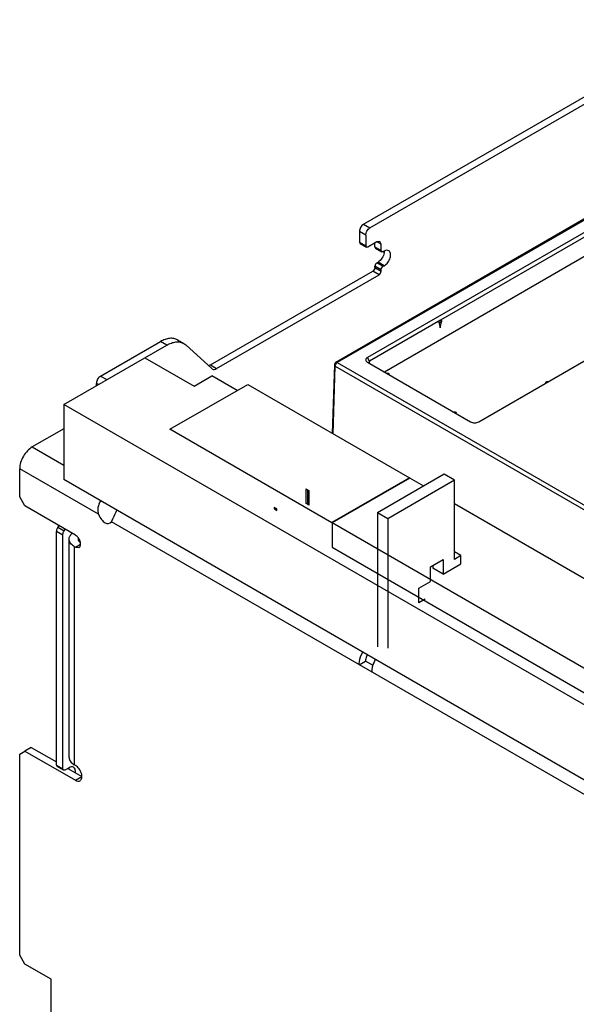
# Model space of a CAD drawing. Header units: millimetres. Extents: x 92 to 712, y 245 to 877.
# Tile 2 of 6: x 92 to 279, y 513 to 845. Entities that reach past the tile are written whole.
import ezdxf

# ---------------------------------------------------------------- set-up
doc = ezdxf.new("R2010")
doc.units = ezdxf.units.MM
doc.header["$LTSCALE"] = 72.948442
doc.layers.get('0').update_dxf_attribs({"linetype": 'CONTINUOUS'})

msp = doc.modelspace()

# ---------------------------------------------------------------- linework, layer by layer
at = {"color": 7}
for p, q in [((207.52, 775.83), (326.72, 844.65)), ((209.64, 774.61), (328.84, 843.43)), ((379.31, 833.92), (198.17, 729.34)), ((379.81, 833.87), (198.67, 729.29)), ((331.52, 801.83), (208.84, 731)), ((332.23, 800.6), (233.41, 743.55)), ((332.93, 794.48), (214.49, 726.1)), ((207.52, 775.83), (209.64, 774.61)), ((206.11, 773.38), (206.11, 769.8)), ((208.23, 772.16), (206.11, 773.38)), ((208.23, 772.16), (208.23, 768.58)), ((206.11, 769.8), (206.32, 769.34)), ((206.11, 769.8), (208.23, 768.58)), ((206.32, 769.34), (208.44, 768.12)), ((212.01, 769.94), (208.94, 768.17)), ((211.3, 768.21), (211.3, 769.53)), ((213.01, 770.04), (212.01, 769.94)), ((213.42, 769.12), (212.01, 769.94)), ((213.42, 769.12), (213.01, 770.04)), ((213.42, 766.98), (213.42, 769.12)), ((208.44, 768.12), (208.23, 768.58)), ((208.94, 768.17), (208.44, 768.12)), ((211.3, 768.21), (211.51, 767.75)), ((211.3, 768.21), (213.42, 766.98)), ((211.51, 767.75), (213.63, 766.53)), ((213.63, 766.53), (213.42, 766.98)), ((214.13, 766.57), (213.63, 766.53)), ((214.48, 766.78), (214.13, 766.57)), ((212.01, 762.9), (212.36, 763.1)), ((212.01, 762.9), (214.13, 761.68)), ((214.48, 761.88), (212.36, 763.1)), ((155.95, 728.5), (210.59, 760.04)), ((158.07, 727.27), (212.71, 758.82)), ((212.71, 758.82), (210.59, 760.04)), ((211.3, 761.27), (211.3, 761.68)), ((213.42, 760.45), (211.3, 761.68)), ((211.3, 761.27), (213.42, 760.04)), ((213.42, 760.04), (213.42, 760.45)), ((214.13, 761.68), (214.48, 761.88)), ((233.41, 743.55), (209.54, 729.77)), ((232.88, 742.84), (232.88, 743.25)), ((232.88, 742.84), (233.23, 741)), ((233.23, 741), (233.73, 743)), ((233.59, 743.65), (233.73, 743.45)), ((233.73, 743.45), (233.73, 743.04)), ((233.73, 743), (233.73, 743.04)), ((119.02, 724.74), (139.15, 736.36)), ((141.27, 735.13), (139.15, 736.36)), ((144.89, 736.93), (147.01, 735.7)), ((147.01, 735.7), (147.69, 735.2)), ((246.32, 709.36), (296.47, 738.32)), ((133.9, 730.88), (141.27, 735.13)), ((147.69, 735.2), (156.4, 727.25)), ((106.65, 715.2), (133.87, 730.92)), ((133.87, 730.92), (150.49, 721.33)), ((198.17, 729.34), (198.67, 729.29)), ((198.67, 729.29), (413.76, 605.11)), ((209.54, 729.77), (208.84, 731)), ((208.84, 729.37), (243.49, 709.36)), ((209.54, 729.77), (209.25, 729.37)), ((209.25, 729.37), (209.54, 728.96)), ((209.54, 728.96), (209.54, 729.77)), ((155.95, 728.5), (158.07, 727.27)), ((156.4, 727.25), (156.58, 727.13)), ((197.67, 728.5), (196.97, 705.51)), ((197.27, 705.34), (197.96, 728.08)), ((197.67, 728.5), (197.96, 728.08)), ((197.96, 728.08), (413.05, 603.9)), ((117.61, 721.53), (117.61, 722.29)), ((118.26, 721.91), (117.61, 722.29)), ((119.02, 724.74), (121.09, 723.54)), ((150.49, 721.33), (156.5, 724.8)), ((164.98, 719.9), (156.5, 724.8)), ((216.06, 725.2), (216.06, 725.49)), ((268.8, 722.34), (268.8, 722.63)), ((268.94, 722.43), (268.8, 722.63)), ((142.36, 706.83), (168.52, 721.94)), ((168.52, 721.94), (222.97, 690.5)), ((106.65, 715.2), (106.65, 689.89)), ((388.78, 552.31), (106.65, 715.2)), ((238.68, 712.14), (238.68, 712.42)), ((106.65, 707.04), (96.04, 700.91)), ((196.8, 675.4), (142.36, 706.83)), ((96.04, 700.91), (106.65, 694.79)), ((91.8, 684.09), (91.8, 693.56)), ((118.35, 678.24), (91.8, 693.56)), ((390.9, 525.78), (106.65, 689.89)), ((222.97, 690.5), (196.86, 675.43)), ((223.07, 690.44), (196.91, 675.34)), ((234.6, 691.69), (212.15, 678.73)), ((238.06, 689.69), (215.61, 676.73)), ((222.97, 690.38), (222.97, 690.5)), ((227.76, 687.74), (223.07, 690.44)), ((238.06, 689.69), (234.6, 691.69)), ((238.06, 663.07), (238.06, 689.69)), ((188.14, 681.88), (188.14, 686.78)), ((188.14, 686.78), (188.61, 686.5)), ((188.59, 686.49), (188.59, 681.59)), ((188.61, 686.5), (189.09, 686.22)), ((189.09, 686.22), (189.09, 681.33)), ((93.57, 681.03), (91.8, 684.09)), ((110.57, 671.21), (93.57, 681.03)), ((177.39, 680.57), (177.39, 680.06)), ((177.87, 680.29), (177.39, 680.57)), ((177.39, 680.06), (177.63, 679.93)), ((177.63, 679.93), (177.87, 679.79)), ((178.34, 680.02), (177.87, 680.29)), ((177.87, 679.79), (178.11, 679.65)), ((177.89, 680.31), (177.89, 679.8)), ((178.11, 679.65), (178.34, 679.51)), ((178.34, 679.51), (178.34, 680.02)), ((188.37, 681.74), (188.14, 681.88)), ((188.61, 681.6), (188.37, 681.74)), ((188.85, 681.46), (188.61, 681.6)), ((189.09, 681.33), (188.85, 681.46)), ((386.31, 596.2), (238.06, 681.79)), ((122.66, 675.74), (122.83, 675.99)), ((212.15, 678.73), (212.15, 633.63)), ((215.61, 676.73), (212.15, 678.73)), ((215.61, 676.73), (215.61, 633.19)), ((104.94, 674.47), (104.59, 673.86)), ((104.59, 673.86), (106.71, 672.64)), ((106.71, 672.64), (107.06, 673.24)), ((372.91, 531.27), (122.66, 675.74)), ((196.91, 675.34), (196.91, 667.17)), ((360.15, 581.09), (196.91, 675.34)), ((104.17, 593.78), (104.17, 672.47)), ((106.29, 671.24), (104.17, 672.47)), ((106.29, 592.55), (106.29, 671.24)), ((108.43, 596.4), (108.43, 669.89)), ((110.18, 667.44), (110.18, 593.95)), ((110.18, 667.44), (110.57, 667.21)), ((110.57, 667.21), (112.3, 668.21)), ((110.57, 667.21), (111.8, 667.09)), ((196.91, 667.17), (360.15, 572.93)), ((230.02, 660.55), (234.26, 663)), ((234.26, 663), (234.26, 658.1)), ((240.27, 664.34), (238.06, 665.62)), ((240.27, 664.34), (238.06, 663.07)), ((240.27, 661.57), (240.27, 664.34)), ((230.02, 655.65), (230.02, 660.55)), ((230.8, 661), (230.8, 660.1)), ((234.26, 658.1), (230.8, 660.1)), ((234.26, 658.1), (240.27, 661.57)), ((226.13, 653.4), (230.02, 655.65)), ((226.13, 648.5), (226.13, 653.4)), ((228.25, 649.73), (226.13, 648.5)), ((206, 627.63), (208.12, 628.86)), ((210.76, 627.33), (208.12, 628.86)), ((210.72, 627.68), (210.43, 627.52)), ((211.39, 629.42), (210.72, 627.68)), ((95.69, 599.79), (93.57, 598.56)), ((95.69, 599.79), (104.17, 594.89)), ((91.8, 597.54), (93.57, 598.56)), ((91.8, 529.94), (91.8, 597.54)), ((93.57, 598.56), (110.57, 588.75)), ((104.17, 593.78), (104.38, 593.32)), ((104.17, 593.78), (106.29, 592.55)), ((106.5, 592.1), (104.38, 593.32)), ((110.57, 593.73), (110.18, 593.95)), ((106.5, 592.1), (106.29, 592.55)), ((107, 592.15), (106.5, 592.1)), ((108.41, 592.96), (107, 592.15)), ((108.01, 592.67), (112.69, 589.97)), ((110.57, 588.75), (112.69, 589.97)), ((93.57, 526.88), (91.8, 529.94)), ((102.4, 521.77), (93.57, 526.88)), ((102.4, 501.36), (102.4, 521.77))]:
    msp.add_line(p, q, dxfattribs=at)
for centre, radius, start, end in [((210.85, 766.84), 3.63, 350.4335, 352.1868), ((198.67, 728.47), 1, 119.9999, 178.2683), ((105.12, 592.98), 3.29, 352.9424, 356.5527), ((105.43, 592.96), 2.98, 356.5544, 359.9768)]:
    msp.add_arc(centre, radius, start, end, dxfattribs=at)
msp.add_ellipse((120.51, 679.98), major_axis=(-1.3, 4.85), ratio=0.517641, start_param=-4.487119, end_param=-2.751362, dxfattribs=at)
for points, knots in [([(207.52, 775.83), (207.1, 775.59), (206.44, 774.83), (206.11, 773.87), (206.11, 773.38)], [0, 0, 0, 0, 0.499998, 1, 1, 1, 1]), ([(208.23, 772.16), (208.23, 772.64), (208.56, 773.6), (209.22, 774.37), (209.64, 774.61)], [0, 0, 0, 0, 0.500002, 1, 1, 1, 1]), ([(214.43, 766.24), (214.32, 765.59), (213.81, 764.38), (212.9, 763.42), (212.36, 763.1)], [0, 0, 0, 0, 0.511934, 1, 1, 1, 1]), ([(215.98, 766.93), (215.78, 767.04), (215.22, 767.13), (214.73, 766.92), (214.48, 766.78)], [0, 0, 0, 0, 0.449171, 1, 1, 1, 1]), ([(214.48, 761.88), (214.94, 762.15), (215.76, 762.96), (216.4, 764.21), (216.62, 765.27), (216.6, 765.98), (216.4, 766.56), (216.13, 766.84), (215.98, 766.93)], [0, 0, 0, 0, 0.269903, 0.561307, 0.69545, 0.813136, 0.912854, 1, 1, 1, 1]), ([(212.01, 762.9), (211.8, 762.78), (211.46, 762.4), (211.3, 761.92), (211.3, 761.68)], [0, 0, 0, 0, 0.499998, 1, 1, 1, 1]), ([(211.3, 761.27), (211.3, 761.03), (211.13, 760.55), (210.8, 760.16), (210.59, 760.04)], [0, 0, 0, 0, 0.500002, 1, 1, 1, 1]), ([(212.71, 758.82), (212.92, 758.94), (213.25, 759.32), (213.42, 759.8), (213.42, 760.04)], [0, 0, 0, 0, 0.499998, 1, 1, 1, 1]), ([(213.42, 760.45), (213.42, 760.69), (213.59, 761.17), (213.92, 761.55), (214.13, 761.68)], [0, 0, 0, 0, 0.500002, 1, 1, 1, 1]), ([(233.37, 743.17), (233.24, 743.15), (233.07, 743.16), (232.91, 743.23), (232.88, 743.25)], [0, 0, 0, 0, 0.771206, 1, 1, 1, 1]), ([(232.88, 742.84), (232.95, 742.8), (233.23, 742.71), (233.68, 742.79), (233.73, 743)], [0, 0, 0, 0, 0.276744, 1, 1, 1, 1]), ([(233.73, 743.45), (233.73, 743.42), (233.68, 743.26), (233.49, 743.19), (233.37, 743.17)], [0, 0, 0, 0, 0.197993, 1, 1, 1, 1]), ([(144.89, 736.93), (144.51, 737.14), (143.64, 737.46), (142.19, 737.5), (140.65, 737.13), (139.65, 736.65), (139.15, 736.36)], [0, 0, 0, 0, 0.21786, 0.450977, 0.710259, 1, 1, 1, 1]), ([(141.27, 735.13), (141.77, 735.42), (142.77, 735.9), (144.32, 736.27), (145.76, 736.24), (146.63, 735.92), (147.01, 735.7)], [0, 0, 0, 0, 0.289741, 0.549023, 0.78214, 1, 1, 1, 1]), ([(208.84, 731), (208.67, 730.9), (208.39, 730.69), (208.19, 730.18), (208.39, 729.68), (208.67, 729.46), (208.84, 729.37)], [0, 0, 0, 0, 0.27546, 0.500073, 0.724637, 1, 1, 1, 1]), ([(155.95, 728.5), (155.9, 728.47), (155.7, 728.36), (155.48, 728.28), (155.31, 728.24)], [0, 0, 0, 0, 0.265783, 1, 1, 1, 1]), ([(156.58, 727.12), (156.78, 727.01), (157.33, 726.92), (157.83, 727.13), (158.07, 727.27)], [0, 0, 0, 0, 0.44932, 1, 1, 1, 1]), ([(215.2, 725.69), (215.25, 725.72), (215.48, 725.8), (215.75, 725.78), (215.91, 725.69)], [0, 0, 0, 0, 0.240522, 1, 1, 1, 1]), ([(215.91, 725.69), (215.93, 725.68), (216, 725.63), (216.06, 725.55), (216.06, 725.49)], [0, 0, 0, 0, 0.293913, 1, 1, 1, 1]), ([(119.02, 724.74), (118.6, 724.5), (117.94, 723.73), (117.61, 722.77), (117.61, 722.29)], [0, 0, 0, 0, 0.499998, 1, 1, 1, 1]), ([(216.06, 725.49), (216.06, 725.43), (216, 725.34), (215.93, 725.3), (215.91, 725.28)], [0, 0, 0, 0, 0.706089, 1, 1, 1, 1]), ([(268.81, 722.7), (268.87, 722.83), (269.2, 722.95), (269.51, 722.92), (269.65, 722.83)], [0, 0, 0, 0, 0.454898, 1, 1, 1, 1]), ([(237.83, 712.63), (237.88, 712.66), (238.11, 712.74), (238.38, 712.72), (238.54, 712.63)], [0, 0, 0, 0, 0.240522, 1, 1, 1, 1]), ([(238.54, 712.63), (238.56, 712.62), (238.63, 712.57), (238.68, 712.48), (238.68, 712.42)], [0, 0, 0, 0, 0.293913, 1, 1, 1, 1]), ([(238.68, 712.42), (238.68, 712.36), (238.63, 712.28), (238.56, 712.23), (238.54, 712.22)], [0, 0, 0, 0, 0.706089, 1, 1, 1, 1]), ([(243.49, 709.36), (243.91, 709.12), (244.9, 708.93), (245.9, 709.12), (246.32, 709.36)], [0, 0, 0, 0, 0.500012, 1, 1, 1, 1]), ([(96.04, 700.91), (95.44, 700.56), (94.3, 699.61), (92.97, 697.79), (92.06, 695.73), (91.8, 694.26), (91.8, 693.56)], [0, 0, 0, 0, 0.237252, 0.499999, 0.762746, 1, 1, 1, 1]), ([(118.98, 682.77), (118.58, 682.08), (118.12, 680.95), (118.02, 679.37), (118.2, 678.6), (118.35, 678.24)], [0, 0, 0, 0, 0.505305, 0.752211, 1, 1, 1, 1]), ([(122.83, 675.99), (122.96, 676.23), (123.21, 676.79), (123.71, 678.01), (124.16, 678.95), (124.52, 679.57)], [0, 0, 0, 0, 0.211464, 0.458033, 1, 1, 1, 1]), ([(104.59, 673.86), (104.52, 673.75), (104.3, 673.31), (104.17, 672.82), (104.17, 672.47)], [0, 0, 0, 0, 0.267143, 1, 1, 1, 1]), ([(106.29, 671.24), (106.29, 671.35), (106.34, 671.84), (106.52, 672.31), (106.71, 672.64)], [0, 0, 0, 0, 0.229115, 1, 1, 1, 1]), ([(108.43, 669.89), (108.43, 670.23), (108.64, 670.99), (109.15, 671.56), (109.45, 671.82)], [0, 0, 0, 0, 0.465784, 1, 1, 1, 1]), ([(110.18, 667.44), (109.69, 667.72), (108.83, 668.38), (108.43, 669.42), (108.43, 669.89)], [0, 0, 0, 0, 0.550837, 1, 1, 1, 1]), ([(111.8, 667.09), (112.05, 667.24), (112.31, 667.74), (112.31, 668.44), (112.14, 669.31), (111.62, 670.33), (110.95, 670.99), (110.57, 671.21)], [0, 0, 0, 0, 0.183276, 0.301457, 0.436181, 0.728865, 1, 1, 1, 1]), ([(111.43, 669.89), (111.43, 669.7), (111.55, 669.29), (111.84, 668.99), (112.02, 668.85)], [0, 0, 0, 0, 0.461658, 1, 1, 1, 1]), ([(206, 627.63), (206, 627.97), (206.13, 629.43), (206.67, 630.84), (207.24, 631.81)], [0, 0, 0, 0, 0.229012, 1, 1, 1, 1]), ([(208.74, 630.95), (208.64, 630.78), (208.31, 630.13), (208.12, 629.39), (208.12, 628.86)], [0, 0, 0, 0, 0.267197, 1, 1, 1, 1]), ([(211.48, 629.37), (211.29, 629.03), (210.63, 627.72), (210.24, 626.26), (210.24, 625.18)], [0, 0, 0, 0, 0.267197, 1, 1, 1, 1]), ([(108.43, 596.4), (108.43, 595.93), (108.83, 594.89), (109.69, 594.24), (110.18, 593.95)], [0, 0, 0, 0, 0.449163, 1, 1, 1, 1]), ([(109.91, 593.11), (109.71, 593.23), (109.16, 593.31), (108.66, 593.11), (108.41, 592.96)], [0, 0, 0, 0, 0.449161, 1, 1, 1, 1]), ([(110.51, 591.35), (110.56, 591.71), (110.56, 592.38), (110.16, 592.97), (109.91, 593.11)], [0, 0, 0, 0, 0.56276, 1, 1, 1, 1]), ([(112.1, 588.59), (112.25, 588.68), (112.53, 588.97), (112.73, 589.56), (112.74, 590.28), (112.52, 591.36), (111.87, 592.63), (111.04, 593.45), (110.57, 593.73)], [0, 0, 0, 0, 0.087138, 0.186851, 0.304532, 0.438669, 0.730083, 1, 1, 1, 1]), ([(110.57, 588.75), (110.82, 588.6), (111.33, 588.39), (111.89, 588.48), (112.1, 588.59)], [0, 0, 0, 0, 0.550843, 1, 1, 1, 1])]:
    msp.add_open_spline(points, degree=3, knots=knots, dxfattribs=at)
for points in [[(214.48, 766.78), (214.48, 766.63), (214.47, 766.49), (214.45, 766.35)], [(198.44, 729.11), (198.33, 729.01), (198.24, 728.89), (198.17, 728.77)], [(198.67, 729.29), (198.58, 729.24), (198.51, 729.18), (198.44, 729.11)], [(198, 728.38), (197.98, 728.28), (197.96, 728.18), (197.96, 728.08)], [(198.17, 728.77), (198.1, 728.65), (198.04, 728.51), (198, 728.38)], [(268.8, 722.63), (268.8, 722.66), (268.8, 722.68), (268.81, 722.7)], [(111.48, 670.22), (111.44, 670.11), (111.43, 670), (111.43, 669.89)], [(112.02, 668.85), (112.11, 668.78), (112.2, 668.72), (112.3, 668.66)]]:
    msp.add_open_spline(points, degree=3, dxfattribs=at)

doc.saveas('drawing.dxf')
